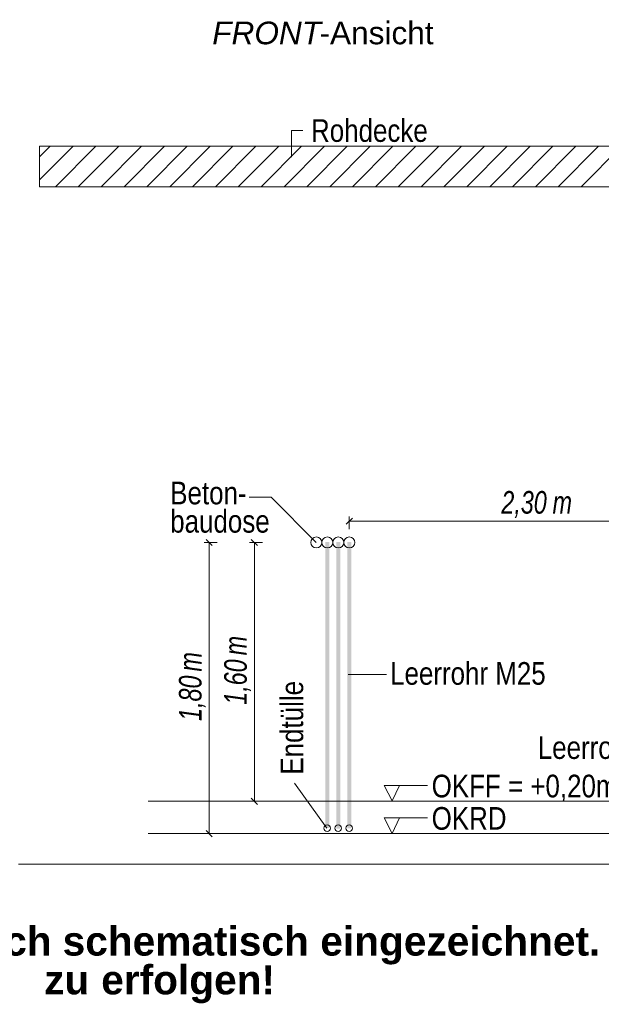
# Model space of a CAD drawing. Extents: x -620 to 300, y 62 to 1112.
# Tile 188 of 236: x 200 to 236, y 737 to 798. Entities that reach past the tile are written whole.
import ezdxf
from ezdxf.lldxf.tags import DXFTag

# ---------------------------------------------------------------- set-up
doc = ezdxf.new("R2010")
doc.units = 0
doc.layers.get('0').update_dxf_attribs({"lineweight": 13})
for name, color, linetype, lineweight, true_color in [('E_Aussparung Bemaßung-A06GA2AY8I', 5, 'Continuous', 9, 0x0000ff), ('E_Betonbaudose', 1, 'Continuous', 13, 0xff0000), ('E_Detail_Beschriftung', 7, 'Continuous', 13, 0x009900), ('E_Detail_Wandschraffur', 7, 'Continuous', 5, 0xc0c0c0)]:
    doc.layers.add(name, color=color, linetype=linetype, lineweight=lineweight, true_color=true_color)
doc.layers.add('E_Detail_Linie_Text_Bem', color=7, linetype='Continuous', lineweight=13)
doc.styles.get("Standard").update_dxf_attribs({"font": 'ARIALN.TTF'})
tags = doc.linetypes.add('fein_strichliert', pattern=[4, 1, -2, 1]).pattern_tags.tags
tags[8:9] = [DXFTag(74, 4), DXFTag(75, 0), DXFTag(340, '0'), DXFTag(46, 0.0), DXFTag(50, 0.0), DXFTag(44, 0.0), DXFTag(45, 0.0)]
tags[6:7] = [DXFTag(74, 4), DXFTag(75, 0), DXFTag(340, '0'), DXFTag(46, 0.0), DXFTag(50, 0.0), DXFTag(44, 0.0), DXFTag(45, 0.0)]
tags[4:5] = [DXFTag(74, 4), DXFTag(75, 0), DXFTag(340, '0'), DXFTag(46, 0.0), DXFTag(50, 0.0), DXFTag(44, 0.0), DXFTag(45, 0.0)]
tags = doc.linetypes.add('fein_strichliert-A06GA2B28I', pattern=[4, 1, -2, 1]).pattern_tags.tags
tags[8:9] = [DXFTag(74, 4), DXFTag(75, 0), DXFTag(340, '0'), DXFTag(46, 0.0), DXFTag(50, 0.0), DXFTag(44, 0.0), DXFTag(45, 0.0)]
tags[6:7] = [DXFTag(74, 4), DXFTag(75, 0), DXFTag(340, '0'), DXFTag(46, 0.0), DXFTag(50, 0.0), DXFTag(44, 0.0), DXFTag(45, 0.0)]
tags[4:5] = [DXFTag(74, 4), DXFTag(75, 0), DXFTag(340, '0'), DXFTag(46, 0.0), DXFTag(50, 0.0), DXFTag(44, 0.0), DXFTag(45, 0.0)]

# ---------------------------------------------------------------- blocks, each defined once
blk = doc.blocks.new('Referenz-A06GA2B38I')
at = {"layer": 'E_Aussparung Bemaßung-A06GA2AY8I', "linetype": 'Continuous', "ltscale": 0.13}
for p, q in [((220.948, 767.488), (220.566, 767.106)), ((220.757, 767.597), (220.757, 766.797)), ((220.757, 767.297), (243.757, 767.297)), ((211.78, 765.981), (212.58, 765.981)), ((211.889, 766.172), (212.271, 765.79)), ((212.08, 747.981), (212.08, 765.981)), ((214.58, 765.981), (215.38, 765.981)), ((214.689, 766.172), (215.071, 765.79)), ((214.88, 749.981), (214.88, 765.981)), ((214.689, 750.172), (215.071, 749.79)), ((215.18, 749.981), (214.38, 749.981)), ((211.78, 747.981), (212.58, 747.981)), ((211.889, 748.172), (212.271, 747.79))]:
    blk.add_line(p, q, dxfattribs=at)
at = {"layer": 'E_Betonbaudose', "linetype": 'Continuous', "ltscale": 0.13}
for centre, radius in [((218.717, 765.981), 0.34), ((219.397, 765.981), 0.34), ((220.077, 765.981), 0.34), ((220.757, 765.981), 0.34), ((219.388, 748.317), 0.2), ((220.068, 748.317), 0.2), ((220.748, 748.317), 0.2)]:
    blk.add_circle(centre, radius, dxfattribs=at)
at = {"layer": 'E_Detail_Linie_Text_Bem', "color": 0, "linetype": 'Continuous', "ltscale": 0.13}
for p, q in [((217.187, 789.801), (217.187, 791.45)), ((217.187, 791.45), (217.874, 791.45)), ((214.558, 768.776), (215.917, 768.776)), ((215.917, 768.776), (218.716, 765.978)), ((220.696, 757.821), (223.053, 757.821)), ((219.363, 748.312), (217.367, 751.096)), ((223.414, 749.997), (222.905, 750.947)), ((222.905, 750.947), (225.589, 750.947)), ((223.872, 750.95), (223.414, 749.997)), ((223.414, 747.997), (222.905, 748.947)), ((222.905, 748.947), (225.589, 748.947)), ((223.872, 748.95), (223.414, 747.997))]:
    blk.add_line(p, q, dxfattribs=at)
at = {"layer": 'E_Detail_Linie_Text_Bem', "linetype": 'Continuous', "ltscale": 0.13}
for p, q in [((252.913, 790.481), (201.586, 790.481)), ((201.586, 790.481), (201.586, 787.981)), ((201.586, 787.981), (211.978, 787.981)), ((201.586, 787.981), (250.413, 787.981)), ((211.978, 787.981), (252.913, 787.981)), ((208.312, 749.981), (250.397, 749.981)), ((208.312, 747.981), (251.663, 747.981))]:
    blk.add_line(p, q, dxfattribs=at)
at = {"layer": 'E_Detail_Linie_Text_Bem', "linetype": 'fein_strichliert-A06GA2B28I', "ltscale": 0.65}
blk.add_line((200.296, 746.092), (260.039, 746.092), dxfattribs=at)
at = {"layer": 'E_Detail_Linie_Text_Bem', "linetype": 'Continuous', "ltscale": 0.13}
for points in [[(219.522, 766.007), (219.522, 748.322), (219.272, 766.006), (219.272, 748.322)], [(220.202, 766.007), (220.202, 748.291), (219.952, 766.006), (219.952, 748.291)], [(220.882, 766.007), (220.882, 748.301), (220.632, 766.006), (220.632, 748.301)]]:
    blk.add_solid(points, dxfattribs=at)
at = {"layer": 'E_Detail_Wandschraffur', "linetype": 'ByBlock', "ltscale": 0.13}
for p, q in [((201.586, 788.407), (203.66, 790.481)), ((203.988, 787.981), (206.488, 790.481)), ((206.816, 787.981), (209.316, 790.481)), ((209.645, 787.981), (212.145, 790.481)), ((212.473, 787.981), (214.973, 790.481)), ((215.302, 787.981), (217.802, 790.481)), ((218.13, 787.981), (220.63, 790.481)), ((220.958, 787.981), (223.458, 790.481)), ((223.787, 787.981), (226.287, 790.481)), ((226.615, 787.981), (229.115, 790.481)), ((229.444, 787.981), (231.944, 790.481)), ((232.272, 787.981), (234.772, 790.481)), ((235.101, 787.981), (237.601, 790.481))]:
    blk.add_line(p, q, dxfattribs=at)
at = {"layer": 'E_Detail_Wandschraffur', "linetype": 'fein_strichliert', "ltscale": 0.13}
for p, q in [((201.586, 789.822), (202.245, 790.481)), ((202.574, 787.981), (205.074, 790.481)), ((205.402, 787.981), (207.902, 790.481)), ((208.231, 787.981), (210.731, 790.481)), ((211.059, 787.981), (213.559, 790.481)), ((213.887, 787.981), (216.387, 790.481)), ((216.716, 787.981), (219.216, 790.481)), ((219.544, 787.981), (222.044, 790.481)), ((222.373, 787.981), (224.873, 790.481)), ((225.201, 787.981), (227.701, 790.481)), ((228.03, 787.981), (230.53, 790.481)), ((230.858, 787.981), (233.358, 790.481)), ((233.686, 787.981), (236.186, 790.481))]:
    blk.add_line(p, q, dxfattribs=at)
at = {"layer": 'E_Aussparung Bemaßung-A06GA2AY8I', "linetype": 'Continuous', "ltscale": 0.13, "char_height": 1.4, "attachment_point": 1}
for s, insert in [('{\\W0.9;\\fArial Narrow|b0|i1;2,30 }', (230.164, 769.164)), ('{\\W0.9;\\fArial Narrow|b0|i1;m}', (233.334, 769.164))]:
    blk.add_mtext(s, dxfattribs=dict(at, insert=insert))
at = {"layer": 'E_Aussparung Bemaßung-A06GA2AY8I', "linetype": 'Continuous', "ltscale": 0.13, "char_height": 1.4, "attachment_point": 1, "rotation": 90}
for s, insert in [('{\\W0.9;\\fArial Narrow|b0|i1;m}', (213.013, 759.002)), ('{\\W0.9;\\fArial Narrow|b0|i1;m}', (210.213, 758.002)), ('{\\W0.9;\\fArial Narrow|b0|i1;1,60 }', (213.013, 755.945)), ('{\\W0.9;\\fArial Narrow|b0|i1;1,80 }', (210.213, 754.945))]:
    blk.add_mtext(s, dxfattribs=dict(at, insert=insert))
at = {"layer": 'E_Detail_Beschriftung', "linetype": 'Continuous', "lineweight": -2, "ltscale": 0.25, "char_height": 1.4, "attachment_point": 1}
for s, insert in [('{\\fArial|b0|i1;FRONT}', (212.274, 798.187)), ('{\\fArial;-Ansicht}', (218.91, 798.187))]:
    blk.add_mtext(s, dxfattribs=dict(at, insert=insert))
at = {"layer": 'E_Detail_Beschriftung', "linetype": 'Continuous', "ltscale": 0.13, "char_height": 1.4, "attachment_point": 1}
for s, insert in [('{\\fArial Narrow;Rohdecke}', (218.389, 792.153)), ('{\\fArial Narrow;Beton-}', (209.676, 769.74)), ('{\\fArial Narrow;baudose}', (209.676, 767.99)), ('{\\fArial Narrow;Leerrohr M25}', (223.282, 758.586)), ('{\\fArial Narrow;Leerrohr M25}', (232.419, 753.999)), ('{\\fArial Narrow;OKFF = +0,20m OKRD}', (225.852, 751.622)), ('{\\fArial Narrow;OKRD}', (225.852, 749.622))]:
    blk.add_mtext(s, dxfattribs=dict(at, insert=insert))
at = {"layer": 'E_Detail_Beschriftung', "linetype": 'Continuous', "ltscale": 0.13, "insert": (216.502, 751.625), "char_height": 1.4, "attachment_point": 1, "rotation": 90}
blk.add_mtext('{\\fArial Narrow;Endtülle}', dxfattribs=at)
at = {"layer": 'E_Detail_Beschriftung', "color": 1, "linetype": 'Continuous', "lineweight": 35, "ltscale": 0.35, "true_color": 0xff0000, "char_height": 1.8, "attachment_point": 1}
for s, insert in [('{\\fArial|b1|i0;einfach}', (193.534, 742.237)), ('{\\fArial|b1|i0;schematisch}', (203.019, 742.237)), ('{\\fArial|b1|i0;eingezeichnet.}', (218.962, 742.237)), ('{\\fArial|b1|i0;erfolgen!}', (205.405, 739.84)), ('{\\fArial|b1|i0;zu}', (201.871, 739.84))]:
    blk.add_mtext(s, dxfattribs=dict(at, insert=insert))

msp = doc.modelspace()

# ---------------------------------------------------------------- block references
at = {"color": 8, "lineweight": 25, "ltscale": 0.25, "true_color": 0x808080}
msp.add_blockref('Referenz-A06GA2B38I', (0, 0), dxfattribs=at)

doc.saveas('drawing.dxf')
